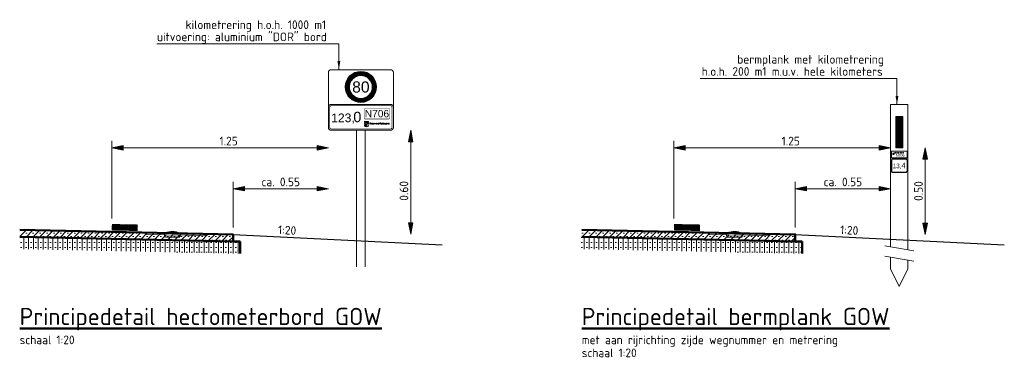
# Model space of a CAD drawing. Header units: metres. Extents: x -699 to 2316, y -1199 to 781.
# Tile 148 of 256: x -22.37 to -16.69, y -117.79 to -115.84. Entities that reach past the tile are written whole.
import ezdxf
from ezdxf.enums import TextEntityAlignment as Align

# ---------------------------------------------------------------- set-up
doc = ezdxf.new("R2010")
doc.units = ezdxf.units.M
doc.header["$PDMODE"] = 1
for name, pattern in [('HIDDEN', [9.525, 6.35, -3.175]), ('HIDDEN2', [4.7625, 3.175, -1.5875]), ('XX-CENTER', [8, 5, -1, 1, -1])]:
    doc.linetypes.add(name, pattern=pattern)
for name, color, linetype, lineweight in [('B-WE-GW-BERM-GD', 90, 'Continuous', 25), ('B-WE-VW-VERKEERSTEKEN_BORD-G', 7, 'Continuous', 18), ('N-WA-IE-MEUBILAIR_WEGMEUBILAIR-S', 7, 'Continuous', 25), ('N-WA-VH-VERHARDING_ASFALT-A-20', 252, 'Continuous', 18), ('N-WA-VW-MARKERING-GD', 7, 'Continuous', 50), ('N-WE-VH-KANTVERHARDING-GD', 210, 'Continuous', 50), ('X-XX-AL-AANKLEDING-M-20', 7, 'Continuous', 18), ('X-XX-AL-AANPIJLING-M-20', 7, 'Continuous', 18), ('X-XX-AL-T25', 7, 'Continuous', 25), ('X-XX-AL-T50', 130, 'Continuous', 50), ('X-XX-AL-VERWIJZING_DOORSNEDE-G', 7, 'XX-CENTER', 18)]:
    doc.layers.add(name, color=color, linetype=linetype, lineweight=lineweight)
doc.styles.add('ariel', font='arial.ttf')
doc.styles.add('borden', font='arial.ttf')
doc.styles.add('NLCS-ISO', font='NLCS-ISO.ttf')
doc.styles.add('NLCS-ISO Standaard', font='NLCS-ISO.ttf')
doc.styles.add('provincie', font='romand.shx')
doc.styles.add('rtw_iso', font='iso-rtw.shx')
doc.dimstyles.new('NLCS-M20-T25-Pijl-A', dxfattribs={"dimtxt": 0.05, "dimasz": 0.0375, "dimexe": 0.04, "dimexo": 0.04, "dimgap": 0.014, "dimtad": 1, "dimlfac": -1, "dimzin": 0, "dimdsep": 46, "dimtxsty": 'NLCS-ISO Standaard', "dimblk": 'Pijl', "dimblk1": 'Pijl', "dimblk2": 'Pijl', "dimcen": 2.5, "dimdle": 2, "dimclrd": 256, "dimclre": 256, "dimclrt": 256, "dimadec": 0, "dimazin": 0, "dimtfac": 1, "dimtofl": 0, "dimtmove": 0, "dimatfit": 3, "dimldrblk": 'Pijl', "dimfxl": 1, "dimtolj": 1, "dimtzin": 0, "dimlwd": 18, "dimlwe": 18, "dimarcsym": 0})
doc.dimstyles.new('RTW-LGL-20', dxfattribs={"dimtxt": 0.05, "dimasz": 0.01, "dimexe": 0.04, "dimexo": 0.04, "dimgap": 0.014, "dimtad": 1, "dimzin": 0, "dimtxsty": 'rtw_iso', "dimblk1": 'RTW-L_ARR-v1', "dimblk2": 'RTW-L_ARR-v1', "dimsah": 1, "dimcen": 2.5, "dimdle": 2, "dimclrd": 8, "dimclre": 8, "dimclrt": 256, "dimaunit": 2, "dimadec": 6, "dimazin": 0, "dimtfac": 1, "dimtdec": 4, "dimtmove": 0, "dimatfit": 0, "dimldrblk": 'RTW-L_ARR-v1', "dimfxl": 1, "dimtolj": 1, "dimtzin": 0, "dimlwd": 18, "dimlwe": 18, "dimarcsym": 0})

# ---------------------------------------------------------------- blocks, each defined once
blk = doc.blocks.new('GB')
blk.add_lwpolyline([(-0.05, 0.025), (-0.04, 0), (0.04, 0), (0.05, 0.025)], close=True)
blk.add_arc((0, -0.05), 0.085, 61.9275, 118.0725)
blk = doc.blocks.new('Pijl')
h = blk.add_hatch(color=256)
h.paths.add_polyline_path([(0, 0), (-1.75, 0.35), (-1.75, 0)])
h.paths.add_polyline_path([(-1.75, 0), (-1.75, -0.35), (0, 0)])
for p, q in [((-1.9, 0), (0, 0)), ((0, 0), (-1.75, 0.35)), ((-1.75, 0.35), (-1.75, -0.35)), ((0, 0), (-1.75, -0.35))]:
    blk.add_line(p, q)
blk = doc.blocks.new('*D1501')
at = {"layer": 'Defpoints', "color": 0, "transparency": 16777216}
for p in [(-21.8365, -116.5813), (-20.5865, -116.5813), (-21.8365, -117.0302)]:
    blk.add_point(p, dxfattribs=at)
at = {"layer": 'X-XX-AL-AANKLEDING-M-20', "lineweight": 18, "transparency": 16777216}
for p, q in [((-21.8365, -116.9902), (-21.8365, -116.5413)), ((-20.624, -116.5813), (-21.799, -116.5813))]:
    blk.add_line(p, q, dxfattribs=at)
at = {"layer": 'X-XX-AL-AANKLEDING-M-20', "lineweight": 18, "transparency": 16777216, "xscale": 0.03750000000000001, "yscale": 0.03750000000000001, "zscale": 0.03750000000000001}
for p, rotation in [((-21.8365, -116.5813), 179.9999999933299), ((-20.5865, -116.5813), 359.9999999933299)]:
    blk.add_blockref('Pijl', p, dxfattribs=dict(at, rotation=rotation))
at = {"layer": 'X-XX-AL-AANKLEDING-M-20', "transparency": 16777216, "insert": (-21.1621, -116.5423), "char_height": 0.05, "attachment_point": 5, "rotation": 360, "style": 'NLCS-ISO Standaard'}
blk.add_mtext('\\A1;1.25', dxfattribs=at)
blk = doc.blocks.new('*D1502')
at = {"layer": 'Defpoints', "color": 0, "transparency": 16777216}
for p in [(-20.5865, -116.8176), (-20.5865, -116.8176), (-21.1365, -117.0816)]:
    blk.add_point(p, dxfattribs=at)
at = {"layer": 'X-XX-AL-AANKLEDING-M-20', "lineweight": 18, "transparency": 16777216}
for p, q in [((-21.1365, -117.0416), (-21.1365, -116.7776)), ((-21.099, -116.8176), (-20.624, -116.8176))]:
    blk.add_line(p, q, dxfattribs=at)
at = {"layer": 'X-XX-AL-AANKLEDING-M-20', "lineweight": 18, "transparency": 16777216, "xscale": 0.03750000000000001, "yscale": 0.03750000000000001, "zscale": 0.03750000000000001}
for p, rotation in [((-21.1365, -116.8176), 179.9999999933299), ((-20.5865, -116.8176), 359.9999999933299)]:
    blk.add_blockref('Pijl', p, dxfattribs=dict(at, rotation=rotation))
at = {"layer": 'X-XX-AL-AANKLEDING-M-20', "transparency": 16777216, "insert": (-20.8615, -116.7785), "char_height": 0.05, "attachment_point": 5, "rotation": 360, "style": 'NLCS-ISO Standaard'}
blk.add_mtext('\\A1;ca. 0.55', dxfattribs=at)
blk = doc.blocks.new('*X71')
at = {"color": 0}
for p, q in [((925, 239.36), (926.93, 241.29)), ((925, 239.81), (926.48, 241.29)), ((925, 240.26), (926.03, 241.29)), ((925, 240.71), (925.59, 241.29)), ((925, 241.15), (925.14, 241.29)), ((927, 239.09), (925, 241.09)), ((925, 238.91), (927, 240.91)), ((927, 238.64), (925, 240.64)), ((925, 238.46), (927, 240.46)), ((927, 239.53), (925.24, 241.29)), ((927, 239.98), (925.69, 241.29)), ((927, 240.43), (926.14, 241.29)), ((927, 240.88), (926.59, 241.29)), ((927, 238.19), (925, 240.19)), ((925, 238.01), (927, 240.01)), ((927, 237.74), (925, 239.74)), ((925, 237.56), (927, 239.56)), ((927, 237.29), (925, 239.29)), ((925, 237.11), (927, 239.11)), ((927, 236.84), (925, 238.84)), ((925, 236.66), (927, 238.66)), ((927, 236.39), (925, 238.39)), ((925, 236.21), (927, 238.21)), ((927, 235.94), (925, 237.94)), ((925, 235.77), (927, 237.77)), ((927, 235.49), (925, 237.49)), ((925, 235.32), (927, 237.32)), ((927, 235.04), (925, 237.04)), ((925, 234.87), (927, 236.87)), ((927, 234.6), (925, 236.6)), ((925, 234.42), (927, 236.42)), ((927, 234.15), (925, 236.15)), ((925, 233.97), (927, 235.97)), ((927, 233.7), (925, 235.7)), ((925, 233.52), (927, 235.52)), ((927, 233.25), (925, 235.25)), ((925, 233.07), (927, 235.07)), ((927, 232.8), (925, 234.8)), ((925, 232.62), (927, 234.62)), ((927, 232.35), (925, 234.35)), ((926.61, 232.29), (925, 233.9)), ((926.16, 232.29), (925, 233.45)), ((925.71, 232.29), (925, 233)), ((925.26, 232.29), (925, 232.55)), ((925.12, 232.29), (927, 234.17)), ((925.57, 232.29), (927, 233.72)), ((926.02, 232.29), (927, 233.28)), ((926.46, 232.29), (927, 232.83)), ((926.91, 232.29), (927, 232.38))]:
    blk.add_line(p, q, dxfattribs=at)
blk = doc.blocks.new('*D1498')
at = {"layer": 'Defpoints', "color": 0, "transparency": 16777216}
for p in [(-17.1419, -116.5813), (-17.1419, -116.5813), (-17.1419, -117.0816)]:
    blk.add_point(p, dxfattribs=at)
at = {"layer": 'X-XX-AL-AANKLEDING-M-20', "lineweight": 18, "transparency": 16777216}
blk.add_line((-17.1419, -117.0441), (-17.1419, -116.6188), dxfattribs=at)
at = {"layer": 'X-XX-AL-AANKLEDING-M-20', "lineweight": 18, "transparency": 16777216, "xscale": 0.03750000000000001, "yscale": 0.03750000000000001, "zscale": 0.03750000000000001}
for p, rotation in [((-17.1419, -116.5813), 90), ((-17.1419, -117.0816), 270)]:
    blk.add_blockref('Pijl', p, dxfattribs=dict(at, rotation=rotation))
at = {"layer": 'X-XX-AL-AANKLEDING-M-20', "transparency": 16777216, "insert": (-17.1809, -116.8311), "char_height": 0.05, "attachment_point": 5, "rotation": 90, "style": 'NLCS-ISO Standaard'}
blk.add_mtext('\\A1;0.50', dxfattribs=at)
blk = doc.blocks.new('*D1499')
at = {"layer": 'Defpoints', "color": 0, "transparency": 16777216}
for p in [(-18.5924, -116.5813), (-17.3424, -116.5813), (-18.5924, -117.0302)]:
    blk.add_point(p, dxfattribs=at)
at = {"layer": 'X-XX-AL-AANKLEDING-M-20', "lineweight": 18, "transparency": 16777216}
for p, q in [((-18.5924, -116.9902), (-18.5924, -116.5413)), ((-17.3799, -116.5813), (-18.5549, -116.5813))]:
    blk.add_line(p, q, dxfattribs=at)
at = {"layer": 'X-XX-AL-AANKLEDING-M-20', "lineweight": 18, "transparency": 16777216, "xscale": 0.03750000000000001, "yscale": 0.03750000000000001, "zscale": 0.03750000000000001}
for p, rotation in [((-18.5924, -116.5813), 179.9999999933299), ((-17.3424, -116.5813), 359.9999999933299)]:
    blk.add_blockref('Pijl', p, dxfattribs=dict(at, rotation=rotation))
at = {"layer": 'X-XX-AL-AANKLEDING-M-20', "transparency": 16777216, "insert": (-17.918, -116.5423), "char_height": 0.05, "attachment_point": 5, "rotation": 360, "style": 'NLCS-ISO Standaard'}
blk.add_mtext('\\A1;1.25', dxfattribs=at)
blk = doc.blocks.new('RTW-L_ARR-v1')
at = {"color": 0, "linetype": 'ByBlock', "lineweight": 18}
blk.add_solid([(-5, 0.83), (-5, -0.83), (0, 0)], dxfattribs=at)
blk = doc.blocks.new('*D1503')
at = {"layer": 'Defpoints', "color": 0, "transparency": 16777216}
for p in [(-17.3424, -116.8176), (-17.3424, -116.8176), (-17.8924, -117.0816)]:
    blk.add_point(p, dxfattribs=at)
at = {"layer": 'X-XX-AL-AANKLEDING-M-20', "lineweight": 18, "transparency": 16777216}
for p, q in [((-17.8924, -117.0416), (-17.8924, -116.7776)), ((-17.8549, -116.8176), (-17.3799, -116.8176))]:
    blk.add_line(p, q, dxfattribs=at)
at = {"layer": 'X-XX-AL-AANKLEDING-M-20', "lineweight": 18, "transparency": 16777216, "xscale": 0.03750000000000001, "yscale": 0.03750000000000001, "zscale": 0.03750000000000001}
for p, rotation in [((-17.8924, -116.8176), 179.9999999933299), ((-17.3424, -116.8176), 359.9999999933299)]:
    blk.add_blockref('Pijl', p, dxfattribs=dict(at, rotation=rotation))
at = {"layer": 'X-XX-AL-AANKLEDING-M-20', "transparency": 16777216, "insert": (-17.6174, -116.7785), "char_height": 0.05, "attachment_point": 5, "rotation": 360, "style": 'NLCS-ISO Standaard'}
blk.add_mtext('\\A1;ca. 0.55', dxfattribs=at)
blk = doc.blocks.new('*D1500')
at = {"layer": 'Defpoints', "color": 0, "transparency": 16777216}
for p in [(-20.1115, -116.4802), (-20.1115, -116.4802), (-20.1115, -117.0806)]:
    blk.add_point(p, dxfattribs=at)
at = {"layer": 'X-XX-AL-AANKLEDING-M-20', "lineweight": 18, "transparency": 16777216}
blk.add_line((-20.1115, -117.0431), (-20.1115, -116.5177), dxfattribs=at)
at = {"layer": 'X-XX-AL-AANKLEDING-M-20', "lineweight": 18, "transparency": 16777216, "xscale": 0.03750000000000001, "yscale": 0.03750000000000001, "zscale": 0.03750000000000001}
for p, rotation in [((-20.1115, -116.4802), 90), ((-20.1115, -117.0806), 270)]:
    blk.add_blockref('Pijl', p, dxfattribs=dict(at, rotation=rotation))
at = {"layer": 'X-XX-AL-AANKLEDING-M-20', "transparency": 16777216, "insert": (-20.1505, -116.83), "char_height": 0.05, "attachment_point": 5, "rotation": 90, "style": 'NLCS-ISO Standaard'}
blk.add_mtext('\\A1;0.60', dxfattribs=at)
blk = doc.blocks.new('Logo_PFL_Contour_HBBORD')
at = {"layer": 'B-WE-VW-VERKEERSTEKEN_BORD-G', "color": 8, "lineweight": 5}
for points in [[(-0.0634, -0.0163), (-0.0482, -0.0163), (-0.0482, -0.0138), (-0.0634, -0.0138), (-0.0634, -0.0163)], [(-0.0142, -0.0302), (-0.0142, -0.0247), (-0.0133, -0.0247), (-0.0133, -0.0302), (-0.0142, -0.0302)], [(0.0037, -0.0302), (0.0037, -0.0247), (0.0046, -0.0247), (0.0046, -0.0302), (0.0037, -0.0302)], [(0.0076, -0.0302), (0.0076, -0.0247), (0.0107, -0.0247), (0.0107, -0.0254), (0.0086, -0.0254), (0.0086, -0.027), (0.0106, -0.027), (0.0106, -0.0277), (0.0086, -0.0277), (0.0086, -0.0294), (0.0107, -0.0294), (0.0107, -0.0302), (0.0076, -0.0302)], [(0.0175, -0.0238), (0.0175, -0.0261), (0.0201, -0.0261), (0.0201, -0.0269), (0.0175, -0.0269), (0.0175, -0.0302), (0.0166, -0.0302), (0.0166, -0.023), (0.0202, -0.023), (0.0202, -0.0238), (0.0175, -0.0238)], [(0.0226, -0.0302), (0.0226, -0.0247), (0.0235, -0.0247), (0.0235, -0.0293), (0.0255, -0.0293), (0.0255, -0.0302), (0.0226, -0.0302)], [(0.0277, -0.0302), (0.0277, -0.0247), (0.0308, -0.0247), (0.0308, -0.0254), (0.0287, -0.0254), (0.0287, -0.027), (0.0307, -0.027), (0.0307, -0.0277), (0.0287, -0.0277), (0.0287, -0.0294), (0.0308, -0.0294), (0.0308, -0.0302), (0.0277, -0.0302)], [(0.0473, -0.0302), (0.0473, -0.0247), (0.0482, -0.0247), (0.0482, -0.0293), (0.0502, -0.0293), (0.0502, -0.0302), (0.0473, -0.0302)], [(0.0559, -0.0302), (0.0555, -0.029), (0.053, -0.029), (0.0526, -0.0302), (0.0516, -0.0302), (0.0537, -0.0247), (0.0548, -0.0247), (0.057, -0.0302), (0.0559, -0.0302)]]:
    blk.add_lwpolyline(points, dxfattribs=at)
for points, knots in [([(-0.0621, -0.039), (-0.0634, -0.0387), (-0.0642, -0.0384), (-0.0652, -0.0381), (-0.0652, -0.0381), (-0.0626, -0.0335), (-0.0626, -0.0335), (-0.0626, -0.0335), (-0.0597, -0.0278), (-0.0534, -0.0278), (-0.0529, -0.0278), (-0.0512, -0.028), (-0.0512, -0.028), (-0.0512, -0.028), (-0.0509, -0.0252), (-0.0568, -0.0249), (-0.0618, -0.0247), (-0.064, -0.0216), (-0.0652, -0.0204), (-0.0667, -0.019), (-0.0708, -0.0172), (-0.0712, -0.017), (-0.0718, -0.0168), (-0.0722, -0.0162), (-0.0722, -0.0156), (-0.0722, -0.0156), (-0.0722, -0.0121), (-0.0722, -0.0121), (-0.0722, -0.0127), (-0.0719, -0.0131), (-0.0712, -0.0134), (-0.0709, -0.0136), (-0.0655, -0.0165), (-0.064, -0.0179), (-0.0626, -0.0191), (-0.0601, -0.0225), (-0.0564, -0.0225), (-0.0564, -0.0225), (-0.0561, -0.0225), (-0.0561, -0.0225), (-0.0544, -0.0225), (-0.0508, -0.0211), (-0.0491, -0.0202), (-0.0488, -0.0201), (-0.0483, -0.0199), (-0.0482, -0.0194), (-0.0482, -0.0194), (-0.0482, -0.0216), (-0.0482, -0.0216), (-0.0482, -0.0222), (-0.0486, -0.0223), (-0.0491, -0.0225), (-0.0501, -0.023), (-0.0523, -0.024), (-0.0523, -0.024), (-0.0521, -0.0241), (-0.052, -0.0241), (-0.0518, -0.0242), (-0.0491, -0.0255), (-0.0489, -0.028), (-0.0489, -0.028), (-0.0489, -0.028), (-0.0487, -0.0302), (-0.0487, -0.0302), (-0.0487, -0.0302), (-0.051, -0.0297), (-0.0529, -0.0297), (-0.0581, -0.0297), (-0.0604, -0.0349), (-0.0604, -0.0349), (-0.0604, -0.0349), (-0.0621, -0.039), (-0.0621, -0.039)], [0, 0, 0, 0, 1, 1, 1, 2, 2, 2, 3, 3, 3, 4, 4, 4, 5, 5, 5, 6, 6, 6, 7, 7, 7, 8, 8, 8, 9, 9, 9, 10, 10, 10, 11, 11, 11, 12, 12, 12, 13, 13, 13, 14, 14, 14, 15, 15, 15, 16, 16, 16, 17, 17, 17, 18, 18, 18, 19, 19, 19, 20, 20, 20, 21, 21, 21, 22, 22, 22, 23, 23, 23, 24, 24, 24, 24]), ([(-0.0717, -0.0344), (-0.0717, -0.0344), (-0.0661, -0.029), (-0.0661, -0.029), (-0.0661, -0.029), (-0.0693, -0.0276), (-0.0713, -0.0268), (-0.0719, -0.0266), (-0.0722, -0.0261), (-0.0722, -0.0255), (-0.0722, -0.0255), (-0.0722, -0.0226), (-0.0722, -0.0226), (-0.0722, -0.0232), (-0.0719, -0.0236), (-0.0713, -0.0239), (-0.0672, -0.0259), (-0.0625, -0.0283), (-0.0625, -0.0283), (-0.0625, -0.0283), (-0.0693, -0.0362), (-0.0693, -0.0362), (-0.0701, -0.0357), (-0.0709, -0.035), (-0.0717, -0.0344)], [0, 0, 0, 0, 1, 1, 1, 2, 2, 2, 3, 3, 3, 4, 4, 4, 5, 5, 5, 6, 6, 6, 7, 7, 7, 8, 8, 8, 8]), ([(-0.0721, -0.0406), (-0.0687, -0.0433), (-0.0648, -0.0448), (-0.0602, -0.0448), (-0.0557, -0.0448), (-0.0516, -0.0432), (-0.0483, -0.0407), (-0.0483, -0.0407), (-0.0483, -0.0371), (-0.0483, -0.0371), (-0.0514, -0.0402), (-0.0554, -0.0419), (-0.0602, -0.0419), (-0.0651, -0.0419), (-0.0685, -0.0402), (-0.0721, -0.037), (-0.0721, -0.037), (-0.0721, -0.0406), (-0.0721, -0.0406)], [0, 0, 0, 0, 1, 1, 1, 2, 2, 2, 3, 3, 3, 4, 4, 4, 5, 5, 5, 6, 6, 6, 6]), ([(-0.0393, -0.0275), (-0.0395, -0.0275), (-0.0397, -0.0275), (-0.0399, -0.0274), (-0.0399, -0.0274), (-0.0399, -0.0302), (-0.0399, -0.0302), (-0.0399, -0.0302), (-0.0409, -0.0302), (-0.0409, -0.0302), (-0.0409, -0.0302), (-0.0409, -0.023), (-0.0409, -0.023), (-0.0404, -0.023), (-0.0398, -0.023), (-0.0391, -0.023), (-0.0375, -0.023), (-0.0366, -0.0238), (-0.0366, -0.0251), (-0.0366, -0.0265), (-0.0377, -0.0275), (-0.0393, -0.0275)], [0, 0, 0, 0, 1, 1, 1, 2, 2, 2, 3, 3, 3, 4, 4, 4, 5, 5, 5, 6, 6, 6, 7, 7, 7, 7]), ([(-0.0392, -0.0238), (-0.0395, -0.0238), (-0.0397, -0.0238), (-0.0399, -0.0238), (-0.0399, -0.0238), (-0.0399, -0.0266), (-0.0399, -0.0266), (-0.0397, -0.0266), (-0.0395, -0.0267), (-0.0393, -0.0267), (-0.0383, -0.0266), (-0.0376, -0.0261), (-0.0376, -0.0252), (-0.0376, -0.0243), (-0.0381, -0.0238), (-0.0392, -0.0238)], [0, 0, 0, 0, 1, 1, 1, 2, 2, 2, 3, 3, 3, 4, 4, 4, 5, 5, 5, 5]), ([(-0.0315, -0.0302), (-0.0315, -0.0302), (-0.0333, -0.0278), (-0.0333, -0.0278), (-0.0333, -0.0278), (-0.0333, -0.0278), (-0.0333, -0.0278), (-0.0333, -0.0278), (-0.0333, -0.0302), (-0.0333, -0.0302), (-0.0333, -0.0302), (-0.0343, -0.0302), (-0.0343, -0.0302), (-0.0343, -0.0302), (-0.0343, -0.0247), (-0.0343, -0.0247), (-0.0339, -0.0246), (-0.0333, -0.0246), (-0.0327, -0.0246), (-0.0314, -0.0246), (-0.0306, -0.0251), (-0.0306, -0.0261), (-0.0306, -0.027), (-0.0313, -0.0276), (-0.0323, -0.0277), (-0.0322, -0.0278), (-0.032, -0.0281), (-0.0318, -0.0283), (-0.0318, -0.0283), (-0.0303, -0.0302), (-0.0303, -0.0302), (-0.0303, -0.0302), (-0.0315, -0.0302), (-0.0315, -0.0302)], [0, 0, 0, 0, 1, 1, 1, 2, 2, 2, 3, 3, 3, 4, 4, 4, 5, 5, 5, 6, 6, 6, 7, 7, 7, 8, 8, 8, 9, 9, 9, 10, 10, 10, 11, 11, 11, 11]), ([(-0.0328, -0.0254), (-0.033, -0.0254), (-0.0332, -0.0254), (-0.0333, -0.0254), (-0.0333, -0.0254), (-0.0333, -0.0271), (-0.0333, -0.0271), (-0.0332, -0.0271), (-0.033, -0.0272), (-0.0328, -0.0272), (-0.0321, -0.0272), (-0.0317, -0.0268), (-0.0317, -0.0262), (-0.0317, -0.0257), (-0.0321, -0.0254), (-0.0328, -0.0254)], [0, 0, 0, 0, 1, 1, 1, 2, 2, 2, 3, 3, 3, 4, 4, 4, 5, 5, 5, 5]), ([(-0.0259, -0.0302), (-0.0277, -0.0302), (-0.0285, -0.0291), (-0.0285, -0.0275), (-0.0285, -0.0257), (-0.0272, -0.0246), (-0.0257, -0.0246), (-0.0241, -0.0246), (-0.023, -0.0255), (-0.023, -0.0274), (-0.023, -0.0292), (-0.0243, -0.0302), (-0.0259, -0.0302)], [0, 0, 0, 0, 1, 1, 1, 2, 2, 2, 3, 3, 3, 4, 4, 4, 4]), ([(-0.0258, -0.0254), (-0.0267, -0.0254), (-0.0275, -0.0261), (-0.0275, -0.0274), (-0.0275, -0.0285), (-0.027, -0.0294), (-0.0258, -0.0294), (-0.0248, -0.0294), (-0.0241, -0.0288), (-0.0241, -0.0274), (-0.0241, -0.0261), (-0.0247, -0.0254), (-0.0258, -0.0254)], [0, 0, 0, 0, 1, 1, 1, 2, 2, 2, 3, 3, 3, 4, 4, 4, 4]), ([(-0.0184, -0.0302), (-0.0184, -0.0302), (-0.0195, -0.0302), (-0.0195, -0.0302), (-0.0195, -0.0302), (-0.0216, -0.0247), (-0.0216, -0.0247), (-0.0216, -0.0247), (-0.0205, -0.0247), (-0.0205, -0.0247), (-0.0205, -0.0247), (-0.0194, -0.0277), (-0.0194, -0.0277), (-0.0192, -0.0282), (-0.019, -0.0287), (-0.0189, -0.0291), (-0.0189, -0.0291), (-0.0189, -0.0291), (-0.0189, -0.0291), (-0.0187, -0.0287), (-0.0186, -0.0282), (-0.0184, -0.0278), (-0.0184, -0.0278), (-0.0172, -0.0247), (-0.0172, -0.0247), (-0.0172, -0.0247), (-0.0162, -0.0247), (-0.0162, -0.0247), (-0.0162, -0.0247), (-0.0184, -0.0302), (-0.0184, -0.0302)], [0, 0, 0, 0, 1, 1, 1, 2, 2, 2, 3, 3, 3, 4, 4, 4, 5, 5, 5, 6, 6, 6, 7, 7, 7, 8, 8, 8, 9, 9, 9, 10, 10, 10, 10]), ([(-0.0067, -0.0302), (-0.0067, -0.0302), (-0.0088, -0.0269), (-0.0088, -0.0269), (-0.009, -0.0266), (-0.0092, -0.0262), (-0.0094, -0.0259), (-0.0094, -0.0259), (-0.0094, -0.0259), (-0.0094, -0.0259), (-0.0094, -0.0262), (-0.0093, -0.0266), (-0.0093, -0.0272), (-0.0093, -0.0272), (-0.0093, -0.0302), (-0.0093, -0.0302), (-0.0093, -0.0302), (-0.0103, -0.0302), (-0.0103, -0.0302), (-0.0103, -0.0302), (-0.0103, -0.0247), (-0.0103, -0.0247), (-0.0103, -0.0247), (-0.009, -0.0247), (-0.009, -0.0247), (-0.009, -0.0247), (-0.007, -0.0278), (-0.007, -0.0278), (-0.0067, -0.0282), (-0.0065, -0.0286), (-0.0063, -0.0289), (-0.0063, -0.0289), (-0.0063, -0.0289), (-0.0063, -0.0289), (-0.0063, -0.0286), (-0.0063, -0.028), (-0.0063, -0.0272), (-0.0063, -0.0272), (-0.0064, -0.0247), (-0.0064, -0.0247), (-0.0064, -0.0247), (-0.0054, -0.0247), (-0.0054, -0.0247), (-0.0054, -0.0247), (-0.0054, -0.0302), (-0.0054, -0.0302), (-0.0054, -0.0302), (-0.0067, -0.0302), (-0.0067, -0.0302)], [0, 0, 0, 0, 1, 1, 1, 2, 2, 2, 3, 3, 3, 4, 4, 4, 5, 5, 5, 6, 6, 6, 7, 7, 7, 8, 8, 8, 9, 9, 9, 10, 10, 10, 11, 11, 11, 12, 12, 12, 13, 13, 13, 14, 14, 14, 15, 15, 15, 16, 16, 16, 16]), ([(-0.0003, -0.0302), (-0.002, -0.0302), (-0.0029, -0.0292), (-0.0029, -0.0275), (-0.0029, -0.026), (-0.0021, -0.0246), (0, -0.0246), (0.0004, -0.0246), (0.0008, -0.0246), (0.0012, -0.0248), (0.0012, -0.0248), (0.0011, -0.0256), (0.0011, -0.0256), (0.0007, -0.0255), (0.0003, -0.0254), (-0.0001, -0.0254), (-0.0013, -0.0254), (-0.0019, -0.0263), (-0.0019, -0.0274), (-0.0019, -0.0287), (-0.0012, -0.0294), (-0.0001, -0.0294), (0.0004, -0.0294), (0.0008, -0.0293), (0.0012, -0.0291), (0.0012, -0.0291), (0.0013, -0.03), (0.0013, -0.03), (0.0008, -0.0301), (0.0003, -0.0302), (-0.0003, -0.0302)], [0, 0, 0, 0, 1, 1, 1, 2, 2, 2, 3, 3, 3, 4, 4, 4, 5, 5, 5, 6, 6, 6, 7, 7, 7, 8, 8, 8, 9, 9, 9, 10, 10, 10, 10]), ([(0.0358, -0.0302), (0.0358, -0.0302), (0.0347, -0.0302), (0.0347, -0.0302), (0.0347, -0.0302), (0.0326, -0.0247), (0.0326, -0.0247), (0.0326, -0.0247), (0.0336, -0.0247), (0.0336, -0.0247), (0.0336, -0.0247), (0.0348, -0.0277), (0.0348, -0.0277), (0.035, -0.0282), (0.0351, -0.0287), (0.0352, -0.0291), (0.0352, -0.0291), (0.0353, -0.0291), (0.0353, -0.0291), (0.0354, -0.0287), (0.0356, -0.0282), (0.0357, -0.0278), (0.0357, -0.0278), (0.0369, -0.0247), (0.0369, -0.0247), (0.0369, -0.0247), (0.0379, -0.0247), (0.0379, -0.0247), (0.0379, -0.0247), (0.0358, -0.0302), (0.0358, -0.0302)], [0, 0, 0, 0, 1, 1, 1, 2, 2, 2, 3, 3, 3, 4, 4, 4, 5, 5, 5, 6, 6, 6, 7, 7, 7, 8, 8, 8, 9, 9, 9, 10, 10, 10, 10]), ([(0.042, -0.0302), (0.0402, -0.0302), (0.0394, -0.0291), (0.0394, -0.0275), (0.0394, -0.0257), (0.0407, -0.0246), (0.0422, -0.0246), (0.0438, -0.0246), (0.0448, -0.0255), (0.0448, -0.0274), (0.0448, -0.0292), (0.0436, -0.0302), (0.042, -0.0302)], [0, 0, 0, 0, 1, 1, 1, 2, 2, 2, 3, 3, 3, 4, 4, 4, 4]), ([(0.0421, -0.0254), (0.0412, -0.0254), (0.0404, -0.0261), (0.0404, -0.0274), (0.0404, -0.0285), (0.0409, -0.0294), (0.0421, -0.0294), (0.043, -0.0294), (0.0438, -0.0288), (0.0438, -0.0274), (0.0438, -0.0261), (0.0431, -0.0254), (0.0421, -0.0254)], [0, 0, 0, 0, 1, 1, 1, 2, 2, 2, 3, 3, 3, 4, 4, 4, 4]), ([(0.0545, -0.0266), (0.0544, -0.0263), (0.0543, -0.0259), (0.0542, -0.0257), (0.0542, -0.0257), (0.0542, -0.0257), (0.0542, -0.0257), (0.0542, -0.0259), (0.0541, -0.0263), (0.0539, -0.0266), (0.0539, -0.0266), (0.0533, -0.0283), (0.0533, -0.0283), (0.0533, -0.0283), (0.0552, -0.0283), (0.0552, -0.0283), (0.0552, -0.0283), (0.0545, -0.0266), (0.0545, -0.0266)], [0, 0, 0, 0, 1, 1, 1, 2, 2, 2, 3, 3, 3, 4, 4, 4, 5, 5, 5, 6, 6, 6, 6]), ([(0.0627, -0.0302), (0.0627, -0.0302), (0.0606, -0.0269), (0.0606, -0.0269), (0.0604, -0.0266), (0.0602, -0.0262), (0.06, -0.0259), (0.06, -0.0259), (0.06, -0.0259), (0.06, -0.0259), (0.0601, -0.0262), (0.0601, -0.0266), (0.0601, -0.0272), (0.0601, -0.0272), (0.0601, -0.0302), (0.0601, -0.0302), (0.0601, -0.0302), (0.0591, -0.0302), (0.0591, -0.0302), (0.0591, -0.0302), (0.0591, -0.0247), (0.0591, -0.0247), (0.0591, -0.0247), (0.0604, -0.0247), (0.0604, -0.0247), (0.0604, -0.0247), (0.0625, -0.0278), (0.0625, -0.0278), (0.0627, -0.0282), (0.0629, -0.0286), (0.0631, -0.0289), (0.0631, -0.0289), (0.0631, -0.0289), (0.0631, -0.0289), (0.0631, -0.0286), (0.0631, -0.028), (0.0631, -0.0272), (0.0631, -0.0272), (0.0631, -0.0247), (0.0631, -0.0247), (0.0631, -0.0247), (0.064, -0.0247), (0.064, -0.0247), (0.064, -0.0247), (0.064, -0.0302), (0.064, -0.0302), (0.064, -0.0302), (0.0627, -0.0302), (0.0627, -0.0302)], [0, 0, 0, 0, 1, 1, 1, 2, 2, 2, 3, 3, 3, 4, 4, 4, 5, 5, 5, 6, 6, 6, 7, 7, 7, 8, 8, 8, 9, 9, 9, 10, 10, 10, 11, 11, 11, 12, 12, 12, 13, 13, 13, 14, 14, 14, 15, 15, 15, 16, 16, 16, 16]), ([(0.0686, -0.0302), (0.0679, -0.0302), (0.0674, -0.0302), (0.067, -0.0302), (0.067, -0.0302), (0.067, -0.0247), (0.067, -0.0247), (0.0675, -0.0247), (0.0683, -0.0246), (0.0689, -0.0246), (0.0707, -0.0246), (0.0718, -0.0254), (0.0718, -0.0273), (0.0718, -0.0293), (0.0704, -0.0302), (0.0686, -0.0302)], [0, 0, 0, 0, 1, 1, 1, 2, 2, 2, 3, 3, 3, 4, 4, 4, 5, 5, 5, 5]), ([(0.0687, -0.0254), (0.0685, -0.0254), (0.0682, -0.0254), (0.068, -0.0254), (0.068, -0.0254), (0.068, -0.0294), (0.068, -0.0294), (0.0681, -0.0294), (0.0685, -0.0294), (0.0687, -0.0294), (0.0699, -0.0294), (0.0708, -0.0288), (0.0708, -0.0274), (0.0708, -0.0261), (0.0701, -0.0254), (0.0687, -0.0254)], [0, 0, 0, 0, 1, 1, 1, 2, 2, 2, 3, 3, 3, 4, 4, 4, 5, 5, 5, 5])]:
    blk.add_open_spline(points, degree=3, knots=knots, dxfattribs=at)

msp = doc.modelspace()

# ---------------------------------------------------------------- hatches: boundary and pattern name
at = {"layer": 'B-WE-VW-VERKEERSTEKEN_BORD-G', "lineweight": 5}
h = msp.add_hatch(color=8, dxfattribs=at)
h.paths.add_polyline_path([(-17.3264, -116.6144, 0.218548), (-17.324, -116.6153, -0.238928), (-17.3225, -116.616, -0.196341), (-17.3224, -116.6163, 0.23317), (-17.3254, -116.6172, 0.105003), (-17.3269, -116.6192), (-17.3273, -116.6201), (-17.3266, -116.6203), (-17.3263, -116.6197, -0.05146), (-17.3251, -116.6178, -0.272607), (-17.3216, -116.617, 0.399425), (-17.3227, -116.615, 0.122622), (-17.3214, -116.6143), (-17.3214, -116.6135, -0.153126), (-17.3237, -116.6146, -0.253393), (-17.326, -116.6138, 0.094991), (-17.3292, -116.6117), (-17.3297, -116.6115), (-17.3297, -116.6123, -0.08935)])
h.paths.add_polyline_path([(-17.3274, -116.6167), (-17.3294, -116.6187), (-17.3289, -116.6191), (-17.3263, -116.6165), (-17.3296, -116.6151), (-17.3298, -116.615), (-17.3298, -116.6158), (-17.3297, -116.6158)])
for points in [[(-17.3213, -116.6203), (-17.3213, -116.6193, -0.413723), (-17.3298, -116.6193), (-17.3298, -116.6204, 0.349923)], [(-17.3213, -116.6122), (-17.3213, -116.6115), (-17.327, -116.6115), (-17.327, -116.6122)]]:
    msp.add_hatch(color=8, dxfattribs=at).paths.add_polyline_path(points)
at = {"layer": 'N-WA-VH-VERHARDING_ASFALT-A-20'}
h = msp.add_hatch(dxfattribs=at)
h.set_pattern_fill('VD-SMAB', color=256, scale=0.3, angle=180, style=0, pattern_type=2)
h.set_pattern_definition([(225, (-31.457494, -121.051807), (0.01988738, -0.01988738), []), (225, (-31.477382, -121.051807), (0.01988738, -0.01988738), [0, -0.028125])])
h.paths.add_polyline_path([(-22.3681, -117.0959), (-22.3681, -117.0559), (-21.6365, -117.0712), (-21.6365, -117.0812), (-21.5327, -117.0834), (-21.527, -117.0985), (-21.447, -117.1002), (-21.4407, -117.0853), (-21.3365, -117.0875), (-21.3365, -117.0775), (-21.1365, -117.0816), (-21.1365, -117.1216)])
h.paths.add_polyline_path([(-21.4365, -117.0754), (-21.3365, -117.0775), (-21.3365, -117.0875), (-21.4407, -117.0853)], flags=17)
h.paths.add_polyline_path([(-21.5327, -117.0834), (-21.4407, -117.0853), (-21.447, -117.1002), (-21.527, -117.0985)], flags=17)
h.paths.add_polyline_path([(-21.6365, -117.0712), (-21.5365, -117.0733), (-21.5327, -117.0834), (-21.6365, -117.0812)], flags=17)
h = msp.add_hatch(dxfattribs=at)
h.set_pattern_fill('VD-SMAB', color=256, scale=0.3, angle=180, style=0, pattern_type=2)
h.set_pattern_definition([(225, (-21.72513, -121.051807), (0.01988738, -0.01988738), []), (225, (-21.74502, -121.051807), (0.01988738, -0.01988738), [0, -0.028125])])
h.paths.add_polyline_path([(-19.1239, -117.0959), (-19.1239, -117.0559), (-18.3924, -117.0712), (-18.3924, -117.0812), (-18.2886, -117.0834), (-18.2829, -117.0985), (-18.2029, -117.1002), (-18.1966, -117.0853), (-18.0924, -117.0875), (-18.0924, -117.0775), (-17.8924, -117.0816), (-17.8924, -117.1216)])
h.paths.add_polyline_path([(-18.1924, -117.0754), (-18.0924, -117.0775), (-18.0924, -117.0875), (-18.1966, -117.0853)], flags=17)
h.paths.add_polyline_path([(-18.2886, -117.0834), (-18.1966, -117.0853), (-18.2029, -117.1002), (-18.2829, -117.0985)], flags=17)
h.paths.add_polyline_path([(-18.3924, -117.0712), (-18.2924, -117.0733), (-18.2886, -117.0834), (-18.3924, -117.0812)], flags=17)
h = msp.add_hatch(dxfattribs=at)
h.set_pattern_fill('VD-STAB', color=256, scale=0.3, angle=225, style=0, pattern_type=2)
h.set_pattern_definition([(270, (-31.457494, -121.051807), (0.028125, -7e-18), []), (270, (-31.471557, -121.06587), (0.028125, -7e-18), [0, -0.028125])])
h.paths.add_polyline_path([(-22.3681, -117.0959), (-21.1365, -117.1216), (-21.0965, -117.1224), (-21.0965, -117.1924), (-22.3681, -117.1659)])
h = msp.add_hatch(dxfattribs=at)
h.set_pattern_fill('VD-STAB', color=256, scale=0.3, angle=225, style=0, pattern_type=2)
h.set_pattern_definition([(270, (-21.72513, -121.051807), (0.028125, -7e-18), []), (270, (-21.739194, -121.06587), (0.028125, -7e-18), [0, -0.028125])])
h.paths.add_polyline_path([(-19.1239, -117.0959), (-17.8924, -117.1216), (-17.8524, -117.1224), (-17.8524, -117.1924), (-19.1239, -117.1659)])

# ---------------------------------------------------------------- linework, layer by layer
at = {"layer": 'B-WE-GW-BERM-GD'}
for p, q in [((-21.1365, -117.0816), (-19.9297, -117.142)), ((-17.8924, -117.0816), (-16.6855, -117.142))]:
    msp.add_line(p, q, dxfattribs=at)
at = {"layer": 'B-WE-VW-VERKEERSTEKEN_BORD-G', "color": 8, "lineweight": 5}
for p, q in [((-17.3424, -117.1091), (-17.3424, -116.3301)), ((-17.2419, -116.3301), (-17.3424, -116.3301)), ((-17.2419, -117.1142), (-17.2419, -116.3301)), ((-17.3122, -116.4004), (-17.3122, -116.5813)), ((-17.272, -116.4004), (-17.3122, -116.4004)), ((-17.272, -116.4004), (-17.272, -116.5813)), ((-17.272, -116.5813), (-17.3122, -116.5813))]:
    msp.add_line(p, q, dxfattribs=at)
at = {"layer": 'B-WE-VW-VERKEERSTEKEN_BORD-G', "color": 8, "linetype": 'HIDDEN', "lineweight": 5}
for p, q in [((-17.3424, -117.1526), (-17.3424, -117.1091)), ((-17.2419, -117.1702), (-17.2419, -117.1142)), ((-17.3424, -117.2812), (-17.3424, -117.2126)), ((-17.2419, -117.2812), (-17.2419, -117.2302)), ((-17.2921, -117.3817), (-17.3424, -117.2812)), ((-17.2921, -117.3817), (-17.2419, -117.2812))]:
    msp.add_line(p, q, dxfattribs=at)
at = {"layer": 'B-WE-VW-VERKEERSTEKEN_BORD-G', "color": 8, "lineweight": 5, "flags": 128}
msp.add_lwpolyline([(-20.2115, -116.1472, 0.414214), (-20.2284, -116.1302), (-20.5696, -116.1302, 0.414214), (-20.5865, -116.1472), (-20.5865, -116.3472, -0.414214), (-20.5696, -116.3302), (-20.2284, -116.3302, -0.414214), (-20.2115, -116.3472)], format="xyb", close=True, dxfattribs=at)
at = {"layer": 'B-WE-VW-VERKEERSTEKEN_BORD-G', "color": 8, "lineweight": 5, "const_width": 0.0239, "flags": 128}
msp.add_lwpolyline([(-20.476, -116.2424, -1.073595), (-20.321, -116.2291, -0.924712), (-20.476, -116.2424, -0.924712)], format="xyb", dxfattribs=at)
at = {"layer": 'B-WE-VW-VERKEERSTEKEN_BORD-G', "color": 8, "lineweight": 5, "flags": 128}
for points in [[(-20.4642, -116.2404, -1.074113), (-20.333, -116.2292, -0.925158), (-20.4642, -116.2404, -0.681999)], [(-17.3298, -116.6193), (-17.3298, -116.6204), (-17.3298, -116.6204, 0.349923), (-17.3213, -116.6203), (-17.3213, -116.6203), (-17.3213, -116.6193), (-17.3213, -116.6193, -0.413723), (-17.3298, -116.6193)], [(-17.3237, -116.6146, 0.153126), (-17.3214, -116.6135), (-17.3214, -116.6135), (-17.3214, -116.6143), (-17.3214, -116.6143, -0.122622), (-17.3227, -116.615), (-17.3227, -116.615, -0.399425), (-17.3216, -116.617), (-17.3216, -116.617, 0.272607), (-17.3251, -116.6178), (-17.3251, -116.6178, 0.05146), (-17.3263, -116.6197), (-17.3263, -116.6197), (-17.3266, -116.6203), (-17.3273, -116.6201), (-17.3269, -116.6192), (-17.3269, -116.6192, -0.105003), (-17.3254, -116.6172), (-17.3254, -116.6172, -0.23317), (-17.3224, -116.6163), (-17.3224, -116.6163, 0.154799), (-17.3225, -116.616), (-17.3225, -116.616, 0.251337), (-17.324, -116.6153), (-17.324, -116.6153, -0.218548), (-17.3264, -116.6144), (-17.3264, -116.6144, 0.08935), (-17.3297, -116.6123), (-17.3297, -116.6123), (-17.3297, -116.6115), (-17.3292, -116.6117), (-17.3292, -116.6117, -0.094991), (-17.326, -116.6138), (-17.326, -116.6138, 0.253393), (-17.3237, -116.6146)]]:
    msp.add_lwpolyline(points, format="xyb", dxfattribs=at)
at = {"layer": 'B-WE-VW-VERKEERSTEKEN_BORD-G', "color": 8, "lineweight": 5}
for points in [[(-20.2115, -116.3472, 0.414214), (-20.2284, -116.3302), (-20.5696, -116.3302, 0.414214), (-20.5865, -116.3472), (-20.5865, -116.4633, 0.414214), (-20.5696, -116.4802), (-20.2284, -116.4802, 0.414214), (-20.2115, -116.4633)], [(-17.2469, -116.6535, 0.414214), (-17.2559, -116.6445), (-17.3284, -116.6445, 0.414214), (-17.3374, -116.6535), (-17.3374, -116.7153, 0.414214), (-17.3284, -116.7243), (-17.2559, -116.7243, 0.414214), (-17.2469, -116.7153)]]:
    msp.add_lwpolyline(points, format="xyb", close=True, dxfattribs=at)
for points, const_width in [([(-20.5696, -116.4727), (-20.2284, -116.4727, 0.414214), (-20.219, -116.4633), (-20.219, -116.3472, 0.414214), (-20.2284, -116.3377), (-20.5696, -116.3377, 0.414214), (-20.579, -116.3472), (-20.579, -116.4633, 0.414214)], 0.00472), ([(-20.3765, -116.4147), (-20.2368, -116.4147, 0.414214), (-20.2326, -116.4104), (-20.2326, -116.3585, 0.414214), (-20.2368, -116.3543), (-20.3765, -116.3543, 0.414214), (-20.3807, -116.3585), (-20.3807, -116.4104, 0.414214)], 0.00211), ([(-17.3284, -116.7203), (-17.2559, -116.7203, 0.414214), (-17.2509, -116.7153), (-17.2509, -116.6535, 0.414214), (-17.2559, -116.6485), (-17.3284, -116.6485, 0.414214), (-17.3334, -116.6535), (-17.3334, -116.7153, 0.414214)], 0.0015)]:
    msp.add_lwpolyline(points, format="xyb", close=True, dxfattribs=dict(at, const_width=const_width))
for points in [[(-20.424, -116.4802), (-20.424, -117.2688)], [(-20.374, -116.4802), (-20.374, -117.2688)]]:
    msp.add_lwpolyline(points, dxfattribs=at)
for points in [[(-17.3374, -116.6395), (-17.2469, -116.6395), (-17.2469, -116.6013), (-17.3374, -116.6013)], [(-17.327, -116.6122), (-17.3213, -116.6122), (-17.3213, -116.6115), (-17.327, -116.6115)]]:
    msp.add_lwpolyline(points, close=True, dxfattribs=at)
at = {"layer": 'B-WE-VW-VERKEERSTEKEN_BORD-G', "color": 8, "lineweight": 5, "flags": 128}
msp.add_lwpolyline([(-17.3298, -116.615), (-17.3296, -116.6151), (-17.3296, -116.6151), (-17.3263, -116.6165), (-17.3289, -116.6191), (-17.3289, -116.6191), (-17.3294, -116.6187), (-17.3274, -116.6167), (-17.3297, -116.6158), (-17.3298, -116.6158)], close=True, dxfattribs=at)
at = {"layer": 'B-WE-VW-VERKEERSTEKEN_BORD-G', "color": 8, "lineweight": 5}
msp.add_circle((-20.399, -116.2297), 0.09, dxfattribs=at)
at = {"layer": 'N-WA-VW-MARKERING-GD', "const_width": 0.0375}
for points in [[(-21.6865, -117.0432), (-21.8365, -117.0402)], [(-18.4424, -117.0432), (-18.5924, -117.0402)]]:
    msp.add_lwpolyline(points, dxfattribs=at)
at = {"layer": 'N-WE-VH-KANTVERHARDING-GD', "color": 8, "linetype": 'HIDDEN2', "lineweight": 9}
for p, q in [((-21.6365, -117.0812), (-21.6365, -117.0712)), ((-21.2865, -117.0885), (-21.6365, -117.0812)), ((-21.2865, -117.0885), (-21.2865, -117.0785)), ((-18.3924, -117.0812), (-18.3924, -117.0712)), ((-18.0424, -117.0885), (-18.3924, -117.0812)), ((-18.0424, -117.0885), (-18.0424, -117.0785))]:
    msp.add_line(p, q, dxfattribs=at)
at = {"layer": 'N-WE-VH-KANTVERHARDING-GD'}
for p, q in [((-21.1365, -117.1216), (-21.0965, -117.1224)), ((-21.0965, -117.1224), (-21.0965, -117.1924)), ((-17.8924, -117.1216), (-17.8524, -117.1224)), ((-17.8524, -117.1224), (-17.8524, -117.1924))]:
    msp.add_line(p, q, dxfattribs=at)
for points in [[(-22.3681, -117.0559), (-21.1365, -117.0816), (-21.1365, -117.1216), (-22.3681, -117.0959)], [(-19.1239, -117.0559), (-17.8924, -117.0816), (-17.8924, -117.1216), (-19.1239, -117.0959)]]:
    msp.add_lwpolyline(points, dxfattribs=at)
at = {"layer": 'X-XX-AL-AANPIJLING-M-20', "color": 8, "lineweight": 18}
for p, q in [((-21.5771, -115.9802), (-20.5258, -115.9802)), ((-17.305, -116.1801), (-18.441, -116.1801))]:
    msp.add_line(p, q, dxfattribs=at)
at = {"layer": 'X-XX-AL-VERWIJZING_DOORSNEDE-G', "color": 8, "lineweight": 5}
for p, q in [((-17.2085, -117.1761), (-17.3758, -117.1467)), ((-17.2085, -117.2361), (-17.3758, -117.2067))]:
    msp.add_line(p, q, dxfattribs=at)

# ---------------------------------------------------------------- block references
msp.add_blockref('Logo_PFL_Contour_HBBORD', (-20.3067, -116.4147))
at = {"layer": 'B-WE-VW-VERKEERSTEKEN_BORD-G', "color": 8, "lineweight": 5, "xscale": -0.02009419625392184, "yscale": 0.02009419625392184, "zscale": 0.02009419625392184}
msp.add_blockref('*X71', (1.3151, -121.249), dxfattribs=at)
at = {"layer": 'N-WA-IE-MEUBILAIR_WEGMEUBILAIR-S', "xscale": -1, "rotation": 358.8044356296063}
for p in [(-21.487, -117.0993), (-18.2429, -117.0993)]:
    msp.add_blockref('GB', p, dxfattribs=at)

# ---------------------------------------------------------------- texts
at = {"layer": 'B-WE-VW-VERKEERSTEKEN_BORD-G', "color": 8, "lineweight": 5}
for s, height, style, p in [('0', 0.06, 'ariel', (-20.4427, -116.4331)), ('N706', 0.04217, 'ariel', (-20.3767, -116.4049)), ('123,', 0.05, 'ariel', (-20.5703, -116.4331)), ('P', 0.00432, 'provincie', (-17.3173, -116.6122)), (' ROVINCIE  LEVOLAND', 0.003394, 'provincie', (-17.3166, -116.6122)), ('N706', 0.015, 'ariel', (-17.3115, -116.6319)), ('F', 0.00432, 'provincie', (-17.287, -116.6122)), ('13,', 0.02658, 'ariel', (-17.3302, -116.6992)), ('4', 0.0319, 'ariel', (-17.2797, -116.6998))]:
    msp.add_text(s, height=height, dxfattribs=dict(at, style=style)).set_placement(p)
at = {"layer": 'B-WE-VW-VERKEERSTEKEN_BORD-G', "color": 8, "lineweight": 5, "style": 'borden'}
msp.add_attdef('80', text='80', height=0.0647, rotation=360, dxfattribs=at).set_placement((-20.399, -116.2297), align=Align.MIDDLE_CENTER)
at = {"layer": 'X-XX-AL-AANPIJLING-M-20', "style": 'NLCS-ISO'}
for s, p in [('kilometrering h.o.h. 1000 m1', (-21.4108, -115.8951)), ('uitvoering: aluminium "DOR" bord', (-21.5758, -115.9651)), ('bermplank met kilometrering', (-18.227, -116.095)), ('h.o.h. 200 m1 m.u.v. hele kilometers', (-18.432, -116.165))]:
    msp.add_text(s, height=0.05, rotation=360, dxfattribs=at).set_placement(p)
at = {"layer": 'X-XX-AL-T25', "style": 'NLCS-ISO'}
for p in [(-20.8266, -117.0971), (-17.5825, -117.0971)]:
    msp.add_text('1:20', height=0.05, rotation=357.1376, dxfattribs=at).set_placement(p, align=Align.BOTTOM_CENTER)
for s, p in [('schaal 1:20', (-22.3681, -117.7159)), ('met aan rijrichting zijde wegnummer en metrering ', (-19.1239, -117.7159)), ('schaal 1:20', (-19.1239, -117.7909))]:
    msp.add_text(s, height=0.05, dxfattribs=at).set_placement(p)
at = {"layer": 'X-XX-AL-T50', "style": 'NLCS-ISO'}
for s, p in [('%%UPrincipedetail hectometerbord GOW', (-22.3681, -117.6059)), ('%%UPrincipedetail bermplank GOW', (-19.1239, -117.6059))]:
    msp.add_text(s, height=0.1, dxfattribs=at).set_placement(p)

# ---------------------------------------------------------------- dimensions: what is measured, and where the dimension line sits
at = {"layer": 'X-XX-AL-AANKLEDING-M-20'}
for base, p1, p2, angle, picture, middle in [((-20.1115, -116.4802), (-20.1115, -117.0806), (-20.1115, -116.4802), 90, '*D1500', (-20.1115, -116.83)), ((-21.8365, -116.5813), (-20.5865, -116.5813), (-21.8365, -117.0302), 180, '*D1501', (-21.1621, -116.5813)), ((-18.5924, -116.5813), (-17.3424, -116.5813), (-18.5924, -117.0302), 180, '*D1499', (-17.918, -116.5813)), ((-17.1419, -116.5813), (-17.1419, -117.0816), (-17.1419, -116.5813), 90, '*D1498', (-17.1419, -116.8311))]:
    dim = msp.add_linear_dim(base=base, p1=p1, p2=p2, angle=angle, dimstyle='NLCS-M20-T25-Pijl-A', dxfattribs=at)
    dim.commit()
    dim.dimension.update_dxf_attribs({"geometry": picture, "text_midpoint": middle, "dimtype": 160})
for base, p1, p2, picture, middle in [((-20.5865, -116.8176), (-21.1365, -117.0816), (-20.5865, -116.8176), '*D1502', (-20.8615, -116.8176)), ((-17.3424, -116.8176), (-17.8924, -117.0816), (-17.3424, -116.8176), '*D1503', (-17.6174, -116.8176))]:
    dim = msp.add_linear_dim(base=base, p1=p1, p2=p2, angle=180, text='ca. <>', dimstyle='NLCS-M20-T25-Pijl-A', dxfattribs=at)
    dim.commit()
    dim.dimension.update_dxf_attribs({"geometry": picture, "text_midpoint": middle, "dimtype": 160})

# ---------------------------------------------------------------- leaders
at = {"layer": 'X-XX-AL-AANPIJLING-M-20'}
for points in [[(-20.5258, -116.1302), (-20.5258, -115.9802)], [(-17.305, -116.3315), (-17.305, -116.1801)]]:
    msp.add_leader(points, dimstyle='RTW-LGL-20', dxfattribs=at)

doc.saveas('drawing.dxf')
